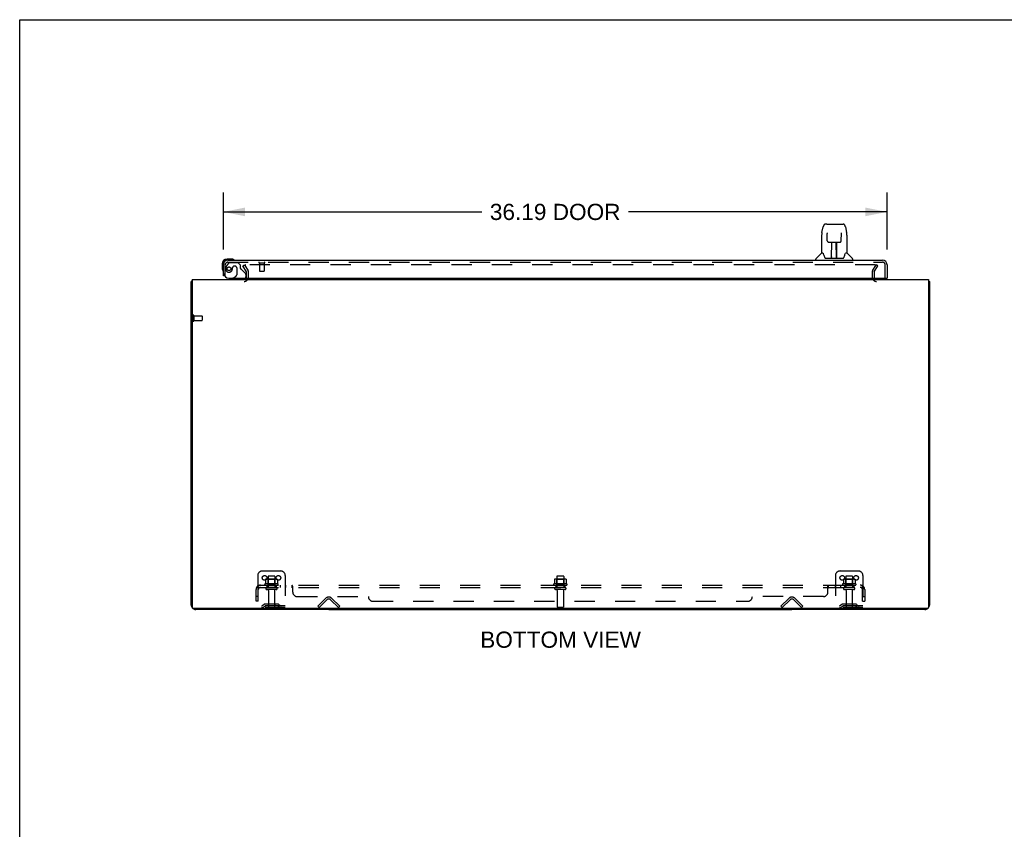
# Model space of a CAD drawing. Header units: inches. Extents: x 0 to 200, y 0 to 129.
# Tile 11 of 17: x 0 to 54, y 85 to 129. Entities that reach past the tile are written whole.
import ezdxf

# ---------------------------------------------------------------- set-up
doc = ezdxf.new("R2010")
doc.units = ezdxf.units.IN
doc.header["$LTSCALE"] = 11
doc.header["$MEASUREMENT"] = 0
doc.linetypes.add('HIDDEN', pattern=[0.2, 0.1, -0.1])
doc.layers.get('0').update_dxf_attribs({"linetype": 'CONTINUOUS'})
for name, color, linetype in [('DEFAULT_2', 8, 'HIDDEN'), ('DIMENSIONS', 7, 'CONTINUOUS'), ('DOOR_ASSEMBLY', 7, 'CONTINUOUS'), ('SUBPANEL', 7, 'CONTINUOUS')]:
    doc.layers.add(name, color=color, linetype=linetype)
doc.styles.get("Standard").update_dxf_attribs({"font": 'arial.ttf'})
doc.dimstyles.new('DIMSTYLE_1', dxfattribs={"dimtxt": 0.882353, "dimasz": 1.176471, "dimexe": 0.09, "dimexo": 0.07, "dimgap": 0.0375, "dimtad": 0, "dimtih": 1, "dimtoh": 1, "dimzin": 4, "dimdsep": 46, "dimtxsty": 'Standard', "dimblk": '_FILLED', "dimblk1": '_FILLED', "dimblk2": '_FILLED', "dimcen": 0.09, "dimadec": 3, "dimazin": 1, "dimtfac": 1, "dimtdec": 3, "dimtofl": 0, "dimtmove": 0, "dimatfit": 3, "dimldrblk": '_FILLED', "dimfxl": 0, "dimtolj": 1, "dimtzin": 4, "dimarcsym": 0})

# ---------------------------------------------------------------- blocks, each defined once
blk = doc.blocks.new('_FILLED')
at = {"color": 0, "linetype": 'ByBlock'}
blk.add_solid([(0, 0), (-1, 0.2), (-1, -0.2)], dxfattribs=at)
blk = doc.blocks.new('*D8')
at = {"layer": 'DIMENSIONS', "color": 2, "linetype": 'Continuous'}
for p, q in [((11.104, 116.864), (11.104, 119.983)), ((47.291, 116.864), (47.291, 119.983)), ((11.104, 118.924), (25.197, 118.924)), ((47.291, 118.924), (33.198, 118.924))]:
    blk.add_line(p, q, dxfattribs=at)
at = {"layer": 'DIMENSIONS', "color": 2, "linetype": 'Continuous', "xscale": 1.1764705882, "yscale": 1.1764705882, "zscale": 1.1764705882, "rotation": 180}
blk.add_blockref('_FILLED', (11.104, 118.924), dxfattribs=at)
at = {"layer": 'DIMENSIONS', "color": 2, "linetype": 'Continuous', "xscale": 1.1764705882, "yscale": 1.1764705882, "zscale": 1.1764705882}
blk.add_blockref('_FILLED', (47.291, 118.924), dxfattribs=at)
at = {"layer": 'DIMENSIONS', "color": 2, "linetype": 'Continuous', "insert": (29.198, 119.365), "char_height": 0.8824, "width": 7.11787, "attachment_point": 2, "line_spacing_factor": 0.9}
blk.add_mtext('36.19 DOOR', dxfattribs=at)

msp = doc.modelspace()

# ---------------------------------------------------------------- linework, layer by layer
at = {"color": 7, "linetype": 'Continuous'}
for p, q in [((0, 0), (0, 129.412)), ((0, 129.412), (200, 129.412)), ((49.552, 115.125), (49.604, 115.125)), ((16.854, 97.281), (16.854, 97.229)), ((16.854, 97.229), (42.104, 97.229)), ((42.104, 97.281), (42.104, 97.229))]:
    msp.add_line(p, q, dxfattribs=at)
at = {"color": 3, "linetype": 'Continuous'}
for p, q in [((9.354, 97.476), (9.354, 115.125)), ((9.406, 115.229), (9.406, 97.341)), ((9.406, 115.229), (49.552, 115.229)), ((49.552, 115.229), (49.552, 97.341)), ((49.604, 115.125), (49.604, 97.476)), ((49.492, 97.281), (9.466, 97.281)), ((16.854, 97.229), (9.6, 97.229)), ((49.357, 97.229), (42.104, 97.229))]:
    msp.add_line(p, q, dxfattribs=at)
for points in [[(9.388, 115.141), (9.381, 115.14), (9.378, 115.139), (9.375, 115.138), (9.372, 115.138), (9.369, 115.137), (9.366, 115.136), (9.364, 115.135), (9.362, 115.134), (9.36, 115.133), (9.358, 115.132), (9.357, 115.131), (9.356, 115.13), (9.355, 115.129), (9.354, 115.128), (9.354, 115.127), (9.354, 115.125)], [(9.406, 115.145), (9.404, 115.145), (9.4, 115.144), (9.396, 115.143), (9.392, 115.142), (9.388, 115.141)], [(49.552, 115.145), (49.554, 115.145), (49.558, 115.144), (49.562, 115.143), (49.565, 115.142), (49.569, 115.141), (49.576, 115.14)], [(49.576, 115.14), (49.58, 115.139), (49.583, 115.138), (49.586, 115.138), (49.589, 115.137), (49.591, 115.136), (49.594, 115.135), (49.596, 115.134), (49.598, 115.133), (49.599, 115.132), (49.601, 115.131), (49.602, 115.13), (49.603, 115.129), (49.603, 115.128), (49.604, 115.127), (49.604, 115.125)]]:
    msp.add_lwpolyline(points, dxfattribs=at)
for centre, radius, start, end in [((12.232, 115.372), 0.142, 270, 333.5225), ((46.725, 115.372), 0.142, 206.4775, 270), ((9.6, 97.476), 0.246, 180, 219.4479), ((9.466, 97.341), 0.06, 180, 270), ((9.6, 97.476), 0.246, 230.553, 270), ((49.357, 97.476), 0.246, 270, 309.447), ((49.492, 97.341), 0.06, 270, 360), ((49.357, 97.476), 0.246, 320.5521, 360)]:
    msp.add_arc(centre, radius, start, end, dxfattribs=at)
at = {"layer": 'DEFAULT_2', "color": 8, "linetype": 'HIDDEN'}
for p, q in [((12.174, 115.99), (12.264, 116.042)), ((12.37, 115.65), (12.174, 115.99)), ((12.264, 116.042), (12.46, 115.702)), ((46.647, 116.042), (12.31, 116.042)), ((46.497, 115.702), (46.693, 116.042)), ((46.587, 115.65), (46.783, 115.99)), ((46.783, 115.99), (46.693, 116.042)), ((12.375, 115.372), (12.375, 115.634)), ((12.479, 115.372), (12.479, 115.634)), ((46.479, 115.634), (46.479, 115.372)), ((46.583, 115.634), (46.583, 115.372)), ((9.458, 113.267), (9.458, 112.983)), ((9.501, 113.267), (9.501, 112.983)), ((9.501, 113.249), (9.948, 113.249)), ((9.501, 113.001), (9.948, 113.001)), ((9.958, 113.239), (9.958, 113.011)), ((13.229, 99.333), (14.229, 99.333)), ((44.729, 99.333), (45.729, 99.333)), ((12.979, 99.083), (12.979, 97.333)), ((13.41, 98.873), (13.41, 98.655)), ((13.984, 98.894), (13.473, 98.894)), ((13.545, 98.874), (13.525, 98.894)), ((13.541, 99.028), (13.541, 98.433)), ((13.545, 98.578), (13.545, 98.874)), ((13.912, 98.874), (13.545, 98.874)), ((13.886, 99.058), (13.571, 99.058)), ((13.912, 98.874), (13.932, 98.894)), ((13.912, 98.578), (13.912, 98.874)), ((13.916, 99.028), (13.916, 98.433)), ((14.048, 98.873), (14.048, 98.655)), ((14.479, 99.083), (14.479, 97.333)), ((29.16, 98.873), (29.16, 98.655)), ((29.734, 98.894), (29.223, 98.894)), ((29.295, 98.874), (29.275, 98.894)), ((29.291, 99.028), (29.291, 98.433)), ((29.662, 98.874), (29.295, 98.874)), ((29.295, 98.578), (29.295, 98.874)), ((29.636, 99.058), (29.321, 99.058)), ((29.662, 98.874), (29.682, 98.894)), ((29.662, 98.578), (29.662, 98.874)), ((29.666, 99.028), (29.666, 98.433)), ((29.798, 98.873), (29.798, 98.655)), ((44.479, 99.083), (44.479, 97.333)), ((44.91, 98.873), (44.91, 98.655)), ((45.484, 98.894), (44.973, 98.894)), ((45.045, 98.874), (45.025, 98.894)), ((45.041, 99.028), (45.041, 98.433)), ((45.412, 98.874), (45.045, 98.874)), ((45.045, 98.578), (45.045, 98.874)), ((45.386, 99.058), (45.071, 99.058)), ((45.412, 98.874), (45.432, 98.894)), ((45.412, 98.578), (45.412, 98.874)), ((45.416, 99.028), (45.416, 98.433)), ((45.548, 98.873), (45.548, 98.655)), ((45.979, 99.083), (45.979, 97.333)), ((14.085, 98.628), (13.373, 98.628)), ((13.395, 98.558), (14.063, 98.558)), ((13.986, 98.433), (13.471, 98.433)), ((13.986, 98.323), (13.471, 98.323)), ((13.545, 98.578), (13.525, 98.558)), ((13.912, 98.578), (13.545, 98.578)), ((13.564, 98.261), (13.564, 97.363)), ((13.894, 98.261), (13.894, 97.363)), ((13.912, 98.578), (13.932, 98.558)), ((29.835, 98.628), (29.123, 98.628)), ((29.145, 98.558), (29.813, 98.558)), ((29.736, 98.433), (29.221, 98.433)), ((29.736, 98.323), (29.221, 98.323)), ((29.295, 98.578), (29.275, 98.558)), ((29.662, 98.578), (29.295, 98.578)), ((29.314, 98.261), (29.314, 97.363)), ((29.644, 98.261), (29.644, 97.363)), ((29.662, 98.578), (29.682, 98.558)), ((45.585, 98.628), (44.873, 98.628)), ((44.895, 98.558), (45.563, 98.558)), ((45.486, 98.433), (44.971, 98.433)), ((45.486, 98.323), (44.971, 98.323)), ((45.045, 98.578), (45.025, 98.558)), ((45.412, 98.578), (45.045, 98.578)), ((45.064, 98.261), (45.064, 97.363)), ((45.394, 98.261), (45.394, 97.363)), ((45.412, 98.578), (45.432, 98.558)), ((16.25, 97.407), (16.679, 97.837)), ((16.753, 97.763), (16.323, 97.333)), ((17.384, 97.333), (16.955, 97.763)), ((17.458, 97.407), (17.028, 97.837)), ((41.5, 97.407), (41.929, 97.837)), ((42.003, 97.763), (41.573, 97.333)), ((42.634, 97.333), (42.205, 97.763)), ((42.708, 97.407), (42.278, 97.837)), ((14.479, 97.437), (12.979, 97.437)), ((14.479, 97.333), (12.979, 97.333)), ((13.322, 97.506), (13.254, 97.457)), ((13.382, 97.422), (13.314, 97.373)), ((14.069, 97.527), (13.388, 97.527)), ((14.069, 97.423), (13.388, 97.423)), ((13.554, 97.527), (13.554, 97.423)), ((13.904, 97.527), (13.904, 97.423)), ((14.075, 97.422), (14.143, 97.373)), ((14.136, 97.506), (14.204, 97.457)), ((16.323, 97.333), (16.25, 97.407)), ((17.384, 97.333), (17.458, 97.407)), ((29.614, 97.333), (29.344, 97.333)), ((41.573, 97.333), (41.5, 97.407)), ((42.634, 97.333), (42.708, 97.407)), ((45.979, 97.437), (44.479, 97.437)), ((45.979, 97.333), (44.479, 97.333)), ((44.822, 97.506), (44.754, 97.457)), ((44.882, 97.422), (44.814, 97.373)), ((45.569, 97.527), (44.888, 97.527)), ((45.569, 97.423), (44.888, 97.423)), ((45.054, 97.527), (45.054, 97.423)), ((45.404, 97.527), (45.404, 97.423)), ((45.575, 97.422), (45.643, 97.373)), ((45.636, 97.506), (45.704, 97.457))]:
    msp.add_line(p, q, dxfattribs=at)
for points in [[(12.31, 116.042), (12.308, 116.042), (12.306, 116.042), (12.304, 116.041), (12.302, 116.041), (12.301, 116.04), (12.299, 116.039), (12.297, 116.038), (12.296, 116.037), (12.294, 116.035), (12.293, 116.034), (12.292, 116.032), (12.292, 116.031), (12.291, 116.029), (12.291, 116.027), (12.29, 116.025), (12.29, 116.025)], [(12.29, 116.025), (12.29, 116.024), (12.291, 116.022), (12.291, 116.02), (12.292, 116.018), (12.292, 116.017)], [(46.655, 116.041), (46.653, 116.041), (46.651, 116.042), (46.649, 116.042), (46.647, 116.042)], [(46.655, 116.041), (46.657, 116.04), (46.659, 116.039), (46.66, 116.038), (46.662, 116.037), (46.663, 116.035), (46.664, 116.034), (46.665, 116.032), (46.666, 116.031), (46.667, 116.029), (46.667, 116.027), (46.667, 116.025), (46.667, 116.025)], [(46.667, 116.025), (46.667, 116.024), (46.667, 116.022), (46.667, 116.02), (46.666, 116.018), (46.665, 116.017)], [(13.416, 98.882), (13.414, 98.881), (13.413, 98.88), (13.412, 98.879), (13.411, 98.878), (13.41, 98.876), (13.41, 98.874), (13.41, 98.873)], [(14.042, 98.882), (14.043, 98.881), (14.044, 98.88), (14.046, 98.879), (14.047, 98.878), (14.047, 98.876), (14.048, 98.874), (14.048, 98.873)], [(29.166, 98.882), (29.164, 98.881), (29.163, 98.88), (29.162, 98.879), (29.161, 98.878), (29.16, 98.876), (29.16, 98.874), (29.16, 98.873)], [(29.792, 98.882), (29.793, 98.881), (29.794, 98.88), (29.796, 98.879), (29.797, 98.878), (29.797, 98.876), (29.798, 98.874), (29.798, 98.873)], [(44.916, 98.882), (44.914, 98.881), (44.913, 98.88), (44.912, 98.879), (44.911, 98.878), (44.91, 98.876), (44.91, 98.874), (44.91, 98.873)], [(45.542, 98.882), (45.543, 98.881), (45.544, 98.88), (45.546, 98.879), (45.547, 98.878), (45.547, 98.876), (45.548, 98.874), (45.548, 98.873)], [(13.41, 98.655), (13.41, 98.654), (13.41, 98.652), (13.409, 98.651), (13.409, 98.651), (13.409, 98.65), (13.408, 98.649), (13.408, 98.649), (13.408, 98.648), (13.407, 98.648), (13.407, 98.648), (13.407, 98.647), (13.406, 98.647), (13.406, 98.647), (13.406, 98.647), (13.405, 98.647), (13.405, 98.646), (13.405, 98.646), (13.405, 98.646)], [(14.053, 98.646), (14.053, 98.646), (14.052, 98.646), (14.052, 98.647), (14.052, 98.647), (14.052, 98.647), (14.051, 98.647), (14.051, 98.647), (14.051, 98.648), (14.05, 98.648), (14.05, 98.648), (14.05, 98.649), (14.049, 98.649), (14.049, 98.65), (14.049, 98.651), (14.048, 98.651), (14.048, 98.652), (14.048, 98.654), (14.048, 98.655)], [(29.16, 98.655), (29.16, 98.654), (29.16, 98.652), (29.159, 98.651), (29.159, 98.651), (29.159, 98.65), (29.158, 98.649), (29.158, 98.649), (29.158, 98.648), (29.157, 98.648), (29.157, 98.648), (29.157, 98.647), (29.156, 98.647), (29.156, 98.647), (29.156, 98.647), (29.155, 98.647), (29.155, 98.646), (29.155, 98.646), (29.155, 98.646)], [(29.803, 98.646), (29.803, 98.646), (29.802, 98.646), (29.802, 98.647), (29.802, 98.647), (29.802, 98.647), (29.801, 98.647), (29.801, 98.647), (29.801, 98.648), (29.8, 98.648), (29.8, 98.648), (29.8, 98.649), (29.799, 98.649), (29.799, 98.65), (29.799, 98.651), (29.798, 98.651), (29.798, 98.652), (29.798, 98.654), (29.798, 98.655)], [(44.91, 98.655), (44.91, 98.654), (44.91, 98.652), (44.909, 98.651), (44.909, 98.651), (44.909, 98.65), (44.908, 98.649), (44.908, 98.649), (44.908, 98.648), (44.907, 98.648), (44.907, 98.648), (44.907, 98.647), (44.906, 98.647), (44.906, 98.647), (44.906, 98.647), (44.905, 98.647), (44.905, 98.646), (44.905, 98.646), (44.905, 98.646)], [(45.553, 98.646), (45.553, 98.646), (45.552, 98.646), (45.552, 98.647), (45.552, 98.647), (45.552, 98.647), (45.551, 98.647), (45.551, 98.647), (45.551, 98.648), (45.55, 98.648), (45.55, 98.648), (45.55, 98.649), (45.549, 98.649), (45.549, 98.65), (45.549, 98.651), (45.548, 98.651), (45.548, 98.652), (45.548, 98.654), (45.548, 98.655)]]:
    msp.add_lwpolyline(points, dxfattribs=at)
for centre in [(13.354, 98.958), (14.104, 98.958), (44.854, 98.958), (45.604, 98.958)]:
    msp.add_circle(centre, 0.128, dxfattribs=at)
for centre, radius, start, end in [((12.342, 115.634), 0.033, 0, 30), ((12.342, 115.634), 0.137, 0, 30), ((46.616, 115.634), 0.137, 150, 180), ((46.616, 115.634), 0.033, 150, 180), ((12.232, 115.372), 0.246, 270, 360), ((12.232, 115.372), 0.142, 333.5225, 360), ((46.725, 115.372), 0.246, 180, 270), ((46.725, 115.372), 0.142, 180, 206.4775), ((9.479, 113.267), 0.0215, 0, 180), ((9.479, 112.983), 0.0215, 180, 360), ((9.948, 113.239), 0.01, 0, 90), ((9.948, 113.011), 0.01, 270, 360), ((13.229, 99.083), 0.25, 90, 180), ((14.229, 99.083), 0.25, 0, 90), ((44.729, 99.083), 0.25, 90, 180), ((45.729, 99.083), 0.25, 0, 90), ((13.473, 98.753), 0.141, 90, 113.95), ((13.571, 99.028), 0.03, 90, 180), ((13.886, 99.028), 0.03, 0, 90), ((13.984, 98.753), 0.141, 66.05, 90), ((29.223, 98.753), 0.141, 90, 113.95), ((29.321, 99.028), 0.03, 90, 180), ((29.636, 99.028), 0.03, 0, 90), ((29.734, 98.753), 0.141, 66.05, 90), ((44.973, 98.753), 0.141, 90, 113.95), ((45.071, 99.028), 0.03, 90, 180), ((45.386, 99.028), 0.03, 0, 90), ((45.484, 98.753), 0.141, 66.05, 90), ((13.395, 98.597), 0.0384, 124.4497, 270), ((13.729, 98.028), 0.698, 117.6814, 120.6631), ((13.471, 98.378), 0.055, 90, 270), ((13.501, 98.261), 0.0625, 0, 90), ((13.956, 98.261), 0.0625, 90, 180), ((13.986, 98.378), 0.055, 270, 90), ((13.729, 98.028), 0.698, 59.3369, 62.3186), ((14.063, 98.597), 0.0384, 270, 55.5503), ((29.145, 98.597), 0.0384, 124.4497, 270), ((29.479, 98.028), 0.698, 117.6814, 120.6631), ((29.221, 98.378), 0.055, 90, 270), ((29.251, 98.261), 0.0625, 0, 90), ((29.706, 98.261), 0.0625, 90, 180), ((29.736, 98.378), 0.055, 270, 90), ((29.479, 98.028), 0.698, 59.3369, 62.3186), ((29.813, 98.597), 0.0384, 270, 55.5503), ((44.895, 98.597), 0.0384, 124.4497, 270), ((45.229, 98.028), 0.698, 117.6814, 120.6631), ((44.971, 98.378), 0.055, 90, 270), ((45.001, 98.261), 0.0625, 0, 90), ((45.456, 98.261), 0.0625, 90, 180), ((45.486, 98.378), 0.055, 270, 90), ((45.229, 98.028), 0.698, 59.3369, 62.3186), ((45.563, 98.597), 0.0384, 270, 55.5503), ((16.854, 97.662), 0.246, 45, 135), ((16.854, 97.662), 0.142, 45, 135), ((42.104, 97.662), 0.246, 45, 135), ((42.104, 97.662), 0.142, 45, 135), ((13.193, 97.541), 0.104, 270, 305.7539), ((13.193, 97.541), 0.208, 270, 305.7539), ((13.388, 97.413), 0.114, 90, 125.7539), ((13.388, 97.413), 0.01, 90, 125.7539), ((13.594, 97.363), 0.03, 180, 270), ((13.864, 97.363), 0.03, 270, 360), ((14.069, 97.413), 0.114, 54.2461, 90), ((14.069, 97.413), 0.01, 54.2461, 90), ((14.265, 97.541), 0.208, 234.2461, 270), ((14.265, 97.541), 0.104, 234.2461, 270), ((29.344, 97.363), 0.03, 180, 270), ((29.614, 97.363), 0.03, 270, 360), ((44.693, 97.541), 0.104, 270, 305.7539), ((44.693, 97.541), 0.208, 270, 305.7539), ((44.888, 97.413), 0.114, 90, 125.7539), ((44.888, 97.413), 0.01, 90, 125.7539), ((45.094, 97.363), 0.03, 180, 270), ((45.364, 97.363), 0.03, 270, 360), ((45.569, 97.413), 0.114, 54.2461, 90), ((45.569, 97.413), 0.01, 54.2461, 90), ((45.765, 97.541), 0.208, 234.2461, 270), ((45.765, 97.541), 0.104, 234.2461, 270)]:
    msp.add_arc(centre, radius, start, end, dxfattribs=at)
at = {"layer": 'DOOR_ASSEMBLY', "color": 7, "linetype": 'Continuous'}
for p, q in [((44.012, 118.256), (43.932, 118.256)), ((44.013, 118.256), (44.901, 118.256)), ((44.018, 118.256), (44.017, 118.256)), ((43.727, 117.653), (43.727, 116.681)), ((43.742, 117.796), (43.807, 118.101)), ((44.028, 117.781), (44.028, 117.779)), ((44.028, 117.779), (44.028, 117.775)), ((44.028, 117.775), (44.029, 117.771)), ((44.029, 117.771), (44.029, 117.764)), ((44.029, 117.764), (44.029, 117.754)), ((44.036, 117.35), (44.029, 117.754)), ((44.796, 117.35), (44.804, 117.763)), ((44.804, 117.771), (44.804, 117.775)), ((44.804, 117.763), (44.804, 117.771)), ((45.025, 118.101), (45.09, 117.796)), ((45.096, 117.766), (45.09, 117.796)), ((45.105, 117.652), (45.105, 116.681)), ((44.036, 117.35), (44.037, 117.336)), ((44.116, 117.272), (44.236, 117.272)), ((44.267, 116.426), (44.282, 117.273)), ((44.273, 117.273), (44.561, 117.273)), ((44.275, 116.857), (44.275, 117.273)), ((44.281, 117.217), (44.275, 117.217)), ((44.278, 117.047), (44.275, 117.047)), ((44.542, 116.406), (44.527, 117.273)), ((44.528, 117.217), (44.558, 117.217)), ((44.558, 117.047), (44.531, 117.047)), ((44.533, 117.273), (44.533, 117.217)), ((44.558, 116.406), (44.558, 117.273)), ((44.596, 117.272), (44.716, 117.272)), ((43.722, 116.675), (43.424, 116.378)), ((43.8, 116.681), (43.727, 116.681)), ((43.797, 116.681), (43.803, 116.671)), ((43.863, 116.516), (43.878, 116.469)), ((44.278, 117.035), (44.275, 117.035)), ((44.558, 117.035), (44.531, 117.035)), ((44.535, 116.807), (44.558, 116.807)), ((44.558, 116.803), (44.535, 116.803)), ((45.029, 116.67), (45.035, 116.68)), ((45.105, 116.681), (45.032, 116.681)), ((45.111, 116.675), (45.409, 116.378)), ((11.044, 116.084), (11.044, 115.828)), ((11.104, 116.084), (11.104, 116.041)), ((11.563, 116.347), (11.307, 116.347)), ((11.35, 116.287), (11.307, 116.287)), ((11.601, 116.345), (11.563, 116.347)), ((43.412, 116.287), (43.412, 116.35)), ((43.878, 116.469), (43.88, 116.46)), ((43.93, 116.406), (44.902, 116.406)), ((44.268, 116.477), (44.267, 116.452)), ((44.275, 116.406), (44.275, 116.41)), ((44.541, 116.452), (44.541, 116.477)), ((44.952, 116.46), (44.955, 116.469)), ((45.42, 116.287), (45.42, 116.35)), ((11.044, 115.828), (11.047, 115.79)), ((11.179, 115.433), (11.104, 115.433)), ((11.615, 115.308), (11.546, 115.268)), ((11.546, 115.229), (11.546, 115.268)), ((47.229, 115.308), (47.291, 115.308))]:
    msp.add_line(p, q, dxfattribs=at)
at = {"layer": 'DOOR_ASSEMBLY', "color": 3, "linetype": 'Continuous'}
for p, q in [((11.104, 115.433), (11.104, 116.041)), ((11.35, 116.287), (47.045, 116.287)), ((47.291, 116.041), (47.291, 115.308)), ((11.396, 115.308), (47.229, 115.308))]:
    msp.add_line(p, q, dxfattribs=at)
at = {"layer": 'DOOR_ASSEMBLY', "color": 8, "linetype": 'HIDDEN'}
for p, q in [((11.208, 115.433), (11.208, 116.041)), ((11.384, 116.129), (11.282, 115.985)), ((11.35, 116.183), (47.045, 116.183)), ((11.448, 116.162), (11.9, 116.162)), ((11.736, 115.97), (11.703, 115.97)), ((12.026, 116.036), (11.9, 116.162)), ((12.026, 116.036), (12.026, 115.857)), ((13.066, 116.14), (13.35, 116.14)), ((13.084, 116.14), (13.084, 115.693)), ((13.332, 116.14), (13.332, 115.693)), ((47.187, 115.308), (47.187, 116.041)), ((11.208, 115.433), (11.179, 115.433)), ((11.605, 115.872), (11.605, 115.884)), ((11.834, 115.872), (11.834, 115.493)), ((12.084, 115.799), (12.303, 115.58)), ((12.333, 115.509), (12.333, 115.386)), ((13.094, 115.683), (13.322, 115.683)), ((12.176, 115.229), (11.546, 115.229)), ((11.615, 115.308), (11.784, 115.406))]:
    msp.add_line(p, q, dxfattribs=at)
at = {"layer": 'DOOR_ASSEMBLY', "color": 7, "linetype": 'Continuous'}
for points in [[(43.932, 118.256), (43.928, 118.256), (43.915, 118.254), (43.902, 118.251), (43.89, 118.246), (43.878, 118.239), (43.868, 118.231), (43.859, 118.222), (43.851, 118.213), (43.843, 118.202), (43.837, 118.191), (43.831, 118.178), (43.825, 118.165), (43.82, 118.15), (43.815, 118.133), (43.81, 118.114), (43.807, 118.101)], [(45.025, 118.101), (45.022, 118.114), (45.017, 118.133), (45.012, 118.15), (45.007, 118.165), (45.001, 118.179), (44.995, 118.191), (44.989, 118.202), (44.981, 118.213), (44.973, 118.223), (44.964, 118.232), (44.954, 118.239), (44.942, 118.246), (44.93, 118.251), (44.917, 118.254), (44.904, 118.256), (44.901, 118.256)], [(43.742, 117.796), (43.737, 117.765), (43.731, 117.726), (43.728, 117.686), (43.727, 117.653)], [(44.028, 117.784), (44.028, 117.785), (44.028, 117.785), (44.028, 117.785), (44.028, 117.784), (44.028, 117.783), (44.028, 117.783), (44.028, 117.781)], [(44.804, 117.775), (44.804, 117.779), (44.804, 117.781), (44.804, 117.782), (44.804, 117.783), (44.804, 117.784), (44.804, 117.784), (44.804, 117.785)], [(45.105, 117.652), (45.104, 117.686), (45.101, 117.726), (45.096, 117.766)], [(44.037, 117.336), (44.041, 117.324), (44.046, 117.312), (44.053, 117.302), (44.062, 117.292), (44.072, 117.285), (44.083, 117.279), (44.095, 117.274), (44.106, 117.272), (44.115, 117.272)], [(44.236, 117.272), (44.24, 117.272), (44.249, 117.272), (44.257, 117.272)], [(44.257, 117.272), (44.265, 117.273), (44.273, 117.273)], [(44.561, 117.273), (44.569, 117.273), (44.577, 117.272)], [(44.577, 117.272), (44.585, 117.272), (44.593, 117.272), (44.596, 117.272)], [(44.717, 117.272), (44.727, 117.272), (44.739, 117.275), (44.751, 117.279), (44.762, 117.285), (44.771, 117.293), (44.78, 117.303), (44.787, 117.313), (44.792, 117.325), (44.795, 117.338), (44.796, 117.35)], [(43.803, 116.671), (43.817, 116.642), (43.832, 116.607), (43.847, 116.564), (43.863, 116.516)], [(44.955, 116.469), (44.969, 116.515), (44.985, 116.563), (45, 116.605), (45.015, 116.641), (45.029, 116.67)], [(43.88, 116.46), (43.885, 116.448), (43.89, 116.437), (43.895, 116.429)], [(43.895, 116.429), (43.901, 116.421), (43.906, 116.415), (43.913, 116.411), (43.92, 116.407), (43.928, 116.406), (43.93, 116.406)], [(44.902, 116.406), (44.904, 116.406), (44.912, 116.407), (44.919, 116.41), (44.926, 116.415), (44.932, 116.421), (44.937, 116.428)], [(44.937, 116.428), (44.942, 116.437), (44.947, 116.447), (44.952, 116.46)]]:
    msp.add_lwpolyline(points, dxfattribs=at)
at = {"layer": 'DOOR_ASSEMBLY', "color": 8, "linetype": 'HIDDEN'}
msp.add_circle((11.408, 115.82), 0.101, dxfattribs=at)
at = {"layer": 'DOOR_ASSEMBLY', "color": 7, "linetype": 'Continuous'}
for centre, radius, start, end in [((43.735, 116.661), 0.0197, 97.5, 135), ((45.097, 116.661), 0.0197, 45, 82.5), ((11.307, 116.084), 0.263, 90, 180), ((11.307, 116.084), 0.203, 90, 180), ((11.563, 116.097), 0.25, 59.1101, 90), ((11.684, 116.302), 0.015, 270, 353.6204), ((11.684, 116.299), 0.015, 6.3796, 59.1101), ((43.452, 116.35), 0.0394, 135, 180), ((44.287, 116.425), 0.0197, 179, 270), ((44.287, 116.425), 0.0197, 260.739, 269.9232), ((44.522, 116.425), 0.0197, 270, 1), ((44.522, 116.425), 0.0197, 270.0771, 272.6469), ((45.381, 116.35), 0.0394, 0, 45), ((11.294, 115.828), 0.25, 180, 210.8899), ((11.092, 115.707), 0.015, 210.8899, 263.6204), ((11.089, 115.707), 0.015, 276.3796, 360), ((12.176, 115.386), 0.157, 270, 330.1697)]:
    msp.add_arc(centre, radius, start, end, dxfattribs=at)
at = {"layer": 'DOOR_ASSEMBLY', "color": 3, "linetype": 'Continuous'}
for centre, radius, start, end in [((11.35, 116.041), 0.246, 90, 180), ((47.045, 116.041), 0.246, 0, 90), ((11.396, 115.558), 0.25, 180, 270), ((47.229, 115.328), 0.02, 270, 360)]:
    msp.add_arc(centre, radius, start, end, dxfattribs=at)
at = {"layer": 'DOOR_ASSEMBLY', "color": 8, "linetype": 'HIDDEN'}
for centre, radius, start, end in [((11.35, 116.041), 0.142, 90, 180), ((11.598, 115.763), 0.386, 144.9, 163.1561), ((11.448, 116.083), 0.079, 90, 144.9), ((11.703, 115.872), 0.098, 90, 180), ((11.736, 115.872), 0.098, 0, 90), ((13.066, 116.162), 0.0215, 90, 270), ((13.35, 116.162), 0.0215, 270, 90), ((47.045, 116.041), 0.142, 0, 90), ((11.408, 115.82), 0.187, 163.1561, 342.1518), ((11.212, 115.884), 0.393, 342.0702, 358.3401), ((11.734, 115.493), 0.1, 300.092, 360), ((12.065, 115.857), 0.039, 180, 248.3904), ((12.014, 115.728), 0.1, 45, 68.3904), ((12.233, 115.509), 0.1, 0, 45), ((13.094, 115.693), 0.01, 180, 270), ((13.322, 115.693), 0.01, 270, 360), ((12.176, 115.386), 0.157, 330.1697, 360)]:
    msp.add_arc(centre, radius, start, end, dxfattribs=at)
at = {"layer": 'DOOR_ASSEMBLY', "color": 7, "linetype": 'Continuous'}
for centre, start_param, end_param in [((44.267, 116.445), -1.369355, -1.264777), ((44.542, 116.445), -1.876815, -1.570796)]:
    msp.add_ellipse(centre, major_axis=(0.0394, 0), ratio=1, start_param=start_param, end_param=end_param, dxfattribs=at)
at = {"layer": 'SUBPANEL', "color": 8, "linetype": 'HIDDEN'}
for p, q in [((12.885, 97.683), (12.885, 98.321)), ((12.971, 98.504), (13.051, 98.408)), ((13.01, 98.433), (13.01, 98.558)), ((13.01, 98.558), (45.948, 98.558)), ((13.01, 98.433), (45.948, 98.433)), ((13.01, 97.683), (13.01, 98.321)), ((13.479, 98.558), (13.479, 98.433)), ((13.979, 98.558), (13.979, 98.433)), ((14.207, 98.558), (14.207, 98.433)), ((14.488, 98.558), (14.488, 98.433)), ((14.85, 98.433), (14.85, 98.558)), ((14.851, 98.433), (14.85, 98.433)), ((14.885, 98.504), (14.883, 98.506)), ((14.885, 98.183), (14.885, 98.504)), ((29.229, 98.558), (29.229, 98.433)), ((29.729, 98.558), (29.729, 98.433)), ((44.073, 98.504), (44.074, 98.506)), ((44.073, 98.183), (44.073, 98.504)), ((44.096, 98.551), (44.098, 98.553)), ((44.102, 98.556), (44.103, 98.557)), ((44.108, 98.433), (44.108, 98.558)), ((44.47, 98.558), (44.47, 98.433)), ((44.751, 98.558), (44.751, 98.433)), ((44.979, 98.558), (44.979, 98.433)), ((45.479, 98.558), (45.479, 98.433)), ((45.986, 98.504), (45.907, 98.408)), ((45.927, 98.433), (45.928, 98.434)), ((45.942, 98.468), (45.941, 98.466)), ((45.943, 98.471), (45.942, 98.469)), ((45.942, 98.469), (45.942, 98.468)), ((45.944, 98.475), (45.943, 98.474)), ((45.943, 98.474), (45.943, 98.472)), ((45.943, 98.472), (45.943, 98.471)), ((45.945, 98.478), (45.944, 98.477)), ((45.944, 98.477), (45.944, 98.475)), ((45.948, 98.433), (45.948, 98.558)), ((45.948, 97.683), (45.948, 98.321)), ((46.073, 98.321), (46.073, 97.683)), ((13.01, 97.933), (12.885, 97.933)), ((15.135, 97.933), (19.01, 97.933)), ((43.823, 97.933), (39.948, 97.933)), ((45.948, 97.933), (46.073, 97.933)), ((13.01, 97.683), (12.885, 97.683)), ((19.26, 97.683), (39.698, 97.683)), ((45.948, 97.683), (46.073, 97.683))]:
    msp.add_line(p, q, dxfattribs=at)
for points in [[(12.971, 98.504), (12.974, 98.506), (12.976, 98.509), (12.978, 98.512), (12.98, 98.515), (12.982, 98.518), (12.983, 98.521), (12.985, 98.525), (12.987, 98.529)], [(12.987, 98.529), (12.99, 98.536), (12.991, 98.539), (12.993, 98.542), (12.994, 98.545), (12.996, 98.548), (12.998, 98.551), (13, 98.553), (13.002, 98.555), (13.003, 98.556), (13.005, 98.557), (13.007, 98.558), (13.009, 98.558), (13.01, 98.558)], [(13.033, 98.429), (13.033, 98.429), (13.033, 98.429), (13.033, 98.43), (13.033, 98.43), (13.032, 98.43), (13.032, 98.431), (13.032, 98.431), (13.032, 98.432), (13.031, 98.432), (13.031, 98.433), (13.031, 98.433), (13.03, 98.434), (13.03, 98.434), (13.03, 98.435), (13.029, 98.436), (13.029, 98.436), (13.029, 98.437), (13.028, 98.437), (13.028, 98.438), (13.028, 98.439), (13.027, 98.439), (13.027, 98.44), (13.027, 98.441), (13.026, 98.442), (13.026, 98.442), (13.026, 98.443), (13.025, 98.444), (13.025, 98.445), (13.025, 98.445), (13.024, 98.446), (13.024, 98.447), (13.023, 98.448), (13.023, 98.448), (13.023, 98.449), (13.022, 98.45), (13.022, 98.451), (13.022, 98.452), (13.021, 98.453), (13.021, 98.454), (13.021, 98.454), (13.02, 98.455), (13.02, 98.456), (13.02, 98.457), (13.019, 98.458), (13.019, 98.459), (13.018, 98.46), (13.018, 98.461), (13.018, 98.462), (13.017, 98.463), (13.017, 98.464), (13.017, 98.465), (13.016, 98.467), (13.016, 98.468), (13.016, 98.469), (13.015, 98.47), (13.015, 98.471), (13.015, 98.472), (13.014, 98.473), (13.014, 98.474), (13.014, 98.475), (13.013, 98.476), (13.013, 98.477), (13.013, 98.478), (13.013, 98.479), (13.012, 98.48), (13.012, 98.481), (13.012, 98.482), (13.012, 98.483), (13.012, 98.484), (13.011, 98.485), (13.011, 98.486), (13.011, 98.486), (13.011, 98.487), (13.011, 98.488), (13.01, 98.489), (13.01, 98.49), (13.01, 98.491), (13.01, 98.491), (13.01, 98.492), (13.01, 98.492), (13.01, 98.493), (13.01, 98.493)], [(13.01, 98.493), (13.01, 98.493), (13.01, 98.493), (13.01, 98.493), (13.01, 98.493), (13.01, 98.493), (13.01, 98.493), (13.01, 98.492), (13.01, 98.492), (13.01, 98.491), (13.01, 98.491), (13.01, 98.49)], [(13.038, 98.415), (13.034, 98.419), (13.031, 98.421), (13.029, 98.423), (13.027, 98.425), (13.025, 98.427), (13.022, 98.428), (13.02, 98.43), (13.018, 98.431), (13.016, 98.432), (13.014, 98.433), (13.012, 98.433), (13.01, 98.433)], [(13.03, 98.433), (13.03, 98.433), (13.031, 98.432), (13.031, 98.432), (13.032, 98.431), (13.032, 98.431), (13.032, 98.431), (13.032, 98.43), (13.033, 98.43), (13.033, 98.43), (13.033, 98.429), (13.033, 98.429), (13.033, 98.429)], [(13.051, 98.408), (13.05, 98.408), (13.049, 98.407), (13.049, 98.407), (13.048, 98.408), (13.047, 98.408), (13.045, 98.409), (13.044, 98.41), (13.043, 98.411), (13.041, 98.412), (13.039, 98.414), (13.038, 98.415)], [(14.86, 98.553), (14.858, 98.555), (14.856, 98.556), (14.854, 98.557), (14.853, 98.558), (14.851, 98.558), (14.85, 98.558)], [(14.854, 98.557), (14.853, 98.558), (14.851, 98.558), (14.85, 98.558)], [(14.858, 98.428), (14.857, 98.43), (14.855, 98.431), (14.854, 98.432), (14.852, 98.433), (14.851, 98.433), (14.85, 98.433)], [(14.861, 98.425), (14.86, 98.427), (14.858, 98.428), (14.857, 98.43), (14.855, 98.431), (14.854, 98.432), (14.852, 98.433)], [(14.861, 98.551), (14.86, 98.553), (14.858, 98.555), (14.856, 98.556)], [(14.868, 98.539), (14.866, 98.542), (14.865, 98.545), (14.863, 98.548), (14.861, 98.551)], [(14.865, 98.419), (14.863, 98.423), (14.861, 98.425)], [(14.872, 98.411), (14.871, 98.412), (14.869, 98.414), (14.868, 98.415), (14.867, 98.417), (14.865, 98.419)], [(14.871, 98.532), (14.87, 98.536), (14.868, 98.539)], [(14.885, 98.408), (14.883, 98.408), (14.882, 98.407), (14.88, 98.407), (14.878, 98.408), (14.877, 98.408), (14.875, 98.409), (14.874, 98.41), (14.872, 98.411), (14.871, 98.412), (14.869, 98.414)], [(14.883, 98.506), (14.882, 98.509), (14.88, 98.512), (14.879, 98.515), (14.877, 98.518), (14.876, 98.521), (14.874, 98.525), (14.871, 98.532)], [(14.885, 98.408), (14.883, 98.408), (14.882, 98.407), (14.88, 98.407), (14.878, 98.408), (14.877, 98.408), (14.875, 98.409)], [(44.073, 98.408), (44.074, 98.408), (44.076, 98.407), (44.078, 98.407), (44.079, 98.408), (44.081, 98.408), (44.082, 98.409), (44.084, 98.41), (44.085, 98.411), (44.087, 98.412), (44.088, 98.414)], [(44.073, 98.408), (44.074, 98.408), (44.076, 98.407), (44.078, 98.407), (44.079, 98.408), (44.081, 98.408)], [(44.074, 98.506), (44.076, 98.509), (44.077, 98.512), (44.079, 98.515), (44.08, 98.518), (44.082, 98.521), (44.083, 98.525)], [(44.082, 98.409), (44.084, 98.41), (44.085, 98.411)], [(44.083, 98.525), (44.086, 98.532), (44.088, 98.536), (44.09, 98.539)], [(44.087, 98.412), (44.088, 98.414), (44.09, 98.415), (44.091, 98.417), (44.092, 98.419), (44.095, 98.423)], [(44.09, 98.539), (44.091, 98.542), (44.093, 98.545), (44.094, 98.548), (44.096, 98.551)], [(44.095, 98.423), (44.096, 98.425), (44.098, 98.427), (44.099, 98.428), (44.101, 98.43)], [(44.098, 98.553), (44.1, 98.555), (44.102, 98.556), (44.103, 98.557), (44.105, 98.558), (44.107, 98.558), (44.108, 98.558)], [(44.099, 98.428), (44.101, 98.43), (44.102, 98.431), (44.104, 98.432), (44.105, 98.433), (44.106, 98.433), (44.108, 98.433)], [(44.102, 98.431), (44.104, 98.432), (44.105, 98.433), (44.106, 98.433)], [(45.907, 98.408), (45.907, 98.408), (45.908, 98.407), (45.909, 98.407), (45.91, 98.408), (45.911, 98.408), (45.912, 98.409), (45.913, 98.41), (45.915, 98.411), (45.917, 98.412), (45.918, 98.414), (45.92, 98.415), (45.924, 98.419)], [(45.924, 98.419), (45.926, 98.421), (45.928, 98.423), (45.93, 98.425), (45.933, 98.427), (45.935, 98.428), (45.938, 98.43), (45.94, 98.431), (45.942, 98.432), (45.944, 98.433), (45.946, 98.433), (45.948, 98.433)], [(45.925, 98.43), (45.925, 98.429), (45.924, 98.429), (45.925, 98.429), (45.925, 98.43), (45.925, 98.43), (45.925, 98.43), (45.925, 98.43), (45.925, 98.431), (45.926, 98.431), (45.926, 98.432), (45.926, 98.432), (45.927, 98.432), (45.927, 98.433)], [(45.941, 98.466), (45.941, 98.464), (45.94, 98.463), (45.94, 98.463), (45.94, 98.462), (45.939, 98.461), (45.939, 98.46), (45.939, 98.459), (45.938, 98.458), (45.938, 98.457), (45.938, 98.456), (45.937, 98.455), (45.937, 98.454), (45.936, 98.453), (45.936, 98.452), (45.936, 98.451), (45.935, 98.45), (45.935, 98.449), (45.934, 98.448), (45.934, 98.448), (45.934, 98.447), (45.933, 98.446), (45.933, 98.445), (45.932, 98.444), (45.932, 98.443), (45.932, 98.443), (45.931, 98.442), (45.931, 98.441), (45.931, 98.44), (45.93, 98.44), (45.93, 98.439), (45.929, 98.438), (45.929, 98.437), (45.929, 98.437), (45.928, 98.436), (45.928, 98.435), (45.928, 98.435), (45.927, 98.434), (45.927, 98.433), (45.927, 98.433), (45.926, 98.432), (45.926, 98.432), (45.926, 98.431), (45.925, 98.431), (45.925, 98.43), (45.925, 98.43), (45.925, 98.43), (45.925, 98.43)], [(45.948, 98.493), (45.948, 98.493), (45.948, 98.493), (45.948, 98.493), (45.948, 98.493), (45.948, 98.492), (45.947, 98.492), (45.947, 98.492), (45.947, 98.491), (45.947, 98.491), (45.947, 98.49), (45.947, 98.489), (45.947, 98.489), (45.947, 98.488), (45.947, 98.488), (45.947, 98.487), (45.947, 98.486), (45.946, 98.486), (45.946, 98.485), (45.946, 98.484), (45.946, 98.484), (45.946, 98.483), (45.946, 98.482), (45.946, 98.482), (45.945, 98.481), (45.945, 98.48), (45.945, 98.48), (45.945, 98.479), (45.945, 98.478)], [(45.968, 98.536), (45.966, 98.539), (45.965, 98.542), (45.963, 98.545), (45.962, 98.548), (45.96, 98.551), (45.958, 98.553), (45.956, 98.555), (45.954, 98.556), (45.952, 98.557), (45.951, 98.558), (45.949, 98.558), (45.948, 98.558)], [(45.948, 98.49), (45.948, 98.49), (45.948, 98.491), (45.948, 98.491), (45.948, 98.492), (45.948, 98.492), (45.948, 98.493), (45.948, 98.493), (45.948, 98.493), (45.948, 98.493)], [(45.986, 98.504), (45.984, 98.506), (45.982, 98.509), (45.98, 98.512), (45.978, 98.515), (45.976, 98.518), (45.974, 98.521), (45.972, 98.525), (45.971, 98.529), (45.968, 98.536)]]:
    msp.add_lwpolyline(points, dxfattribs=at)
for centre, radius, start, end in [((13.122, 98.321), 0.237, 90, 180), ((13.122, 98.321), 0.112, 90, 180), ((45.836, 98.321), 0.237, 0, 90), ((45.836, 98.321), 0.112, 0, 90), ((15.135, 98.183), 0.25, 180, 270), ((19.26, 97.933), 0.25, 180, 270), ((39.698, 97.933), 0.25, 270, 360), ((43.823, 98.183), 0.25, 270, 360)]:
    msp.add_arc(centre, radius, start, end, dxfattribs=at)

# ---------------------------------------------------------------- texts
at = {"layer": 'DIMENSIONS', "color": 2, "linetype": 'Continuous', "insert": (29.492, 96.026), "char_height": 0.88235, "width": 8.74481, "attachment_point": 2, "line_spacing_factor": 0.9}
msp.add_mtext('BOTTOM VIEW', dxfattribs=at)

# ---------------------------------------------------------------- dimensions: what is measured, and where the dimension line sits
at = {"layer": 'DIMENSIONS', "color": 2, "linetype": 'Continuous'}
dim = msp.add_linear_dim(base=(11.104, 118.924), p1=(47.291, 116.794), p2=(11.104, 116.794), angle=180, text='<> DOOR', dimstyle='DIMSTYLE_1', dxfattribs=at)
dim.commit()
dim.dimension.update_dxf_attribs({"geometry": '*D8', "text_midpoint": (29.198, 118.924), "dimtype": 160})

doc.saveas('drawing.dxf')
